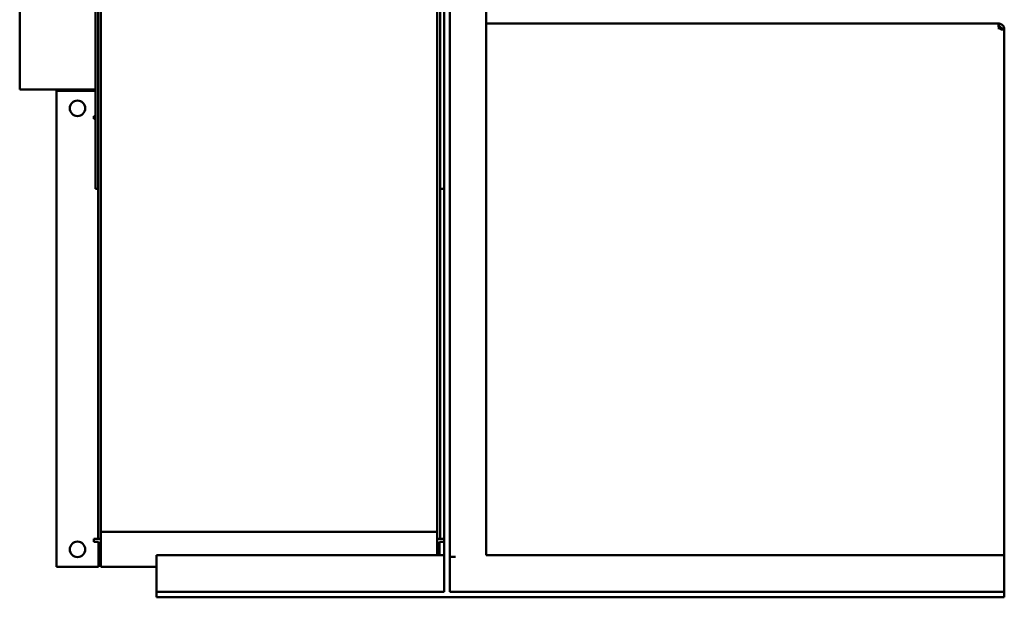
# Model space of a CAD drawing. Header units: millimetres. Extents: x 1399 to 2101, y 816 to 1659.
# Tile 1 of 2: x 1399 to 2101, y 816 to 1229. Entities that reach past the tile are written whole.
import ezdxf

# ---------------------------------------------------------------- set-up
doc = ezdxf.new("R2010")
doc.units = ezdxf.units.MM
doc.header["$LTSCALE"] = 8.333333
doc.layers.add('Widoczne (ISO)', color=7, linetype='Continuous', lineweight=50)

msp = doc.modelspace()

# ---------------------------------------------------------------- linework, layer by layer
at = {"layer": 'Widoczne (ISO)'}
for p, q in [((1452.63, 1567.77), (1452.63, 1107.77)), ((1701.63, 1567.77), (1701.63, 1180.4)), ((1398.63, 1496.77), (1398.63, 1178.77)), ((1705.63, 1489.03), (1705.63, 820.03)), ((1731.63, 846.03), (1731.63, 1489.03)), ((1454.63, 857.77), (1454.63, 1305.9)), ((1456.63, 1305.9), (1456.63, 857.77)), ((1696.63, 857.77), (1696.63, 1305.9)), ((1698.63, 1305.9), (1698.63, 857.77)), ((1731.63, 1225.77), (2097.37, 1225.77)), ((2097.37, 1225.59), (2097.37, 1225.77)), ((2097.37, 1225.59), (2097.37, 1225.43)), ((2097.37, 1224.48), (2097.37, 1225.43)), ((2097.37, 1223.77), (2097.37, 1224.48)), ((2097.37, 1223.6), (2097.37, 1223.77)), ((2097.37, 1223.38), (2097.37, 1222.97)), ((2097.37, 1221.77), (2097.37, 1222.97)), ((2099.34, 1222.11), (2101.31, 1222.45)), ((2099.34, 1222.26), (2101.31, 1222.26)), ((2101.37, 1221.77), (2101.37, 846.03)), ((1452.63, 1178.77), (1398.63, 1178.77)), ((1424.89, 837.77), (1424.89, 1177.77)), ((1424.89, 1177.77), (1452.63, 1177.77)), ((1701.63, 1180.4), (1701.63, 820.03)), ((1451.63, 1159.77), (1452.63, 1159.77)), ((1451.63, 1157.77), (1451.63, 1159.77)), ((1452.63, 1157.77), (1451.63, 1157.77)), ((1454.63, 1107.77), (1452.63, 1107.77)), ((1698.63, 1107.77), (1701.63, 1107.77)), ((1451.63, 857.77), (1452.63, 857.77)), ((1451.63, 855.77), (1451.63, 857.77)), ((1452.63, 857.77), (1454.63, 857.77)), ((1454.63, 857.77), (1456.63, 857.77)), ((1456.63, 862.77), (1696.63, 862.77)), ((1456.63, 857.77), (1456.63, 837.77)), ((1696.63, 846.03), (1696.63, 857.77)), ((1696.63, 857.77), (1698.63, 857.77)), ((1698.63, 857.77), (1700.63, 857.77)), ((1700.63, 857.77), (1701.63, 857.77)), ((1454.89, 855.77), (1451.63, 855.77)), ((1454.89, 855.77), (1454.89, 837.77)), ((1698.37, 846.03), (1698.37, 855.77)), ((1701.63, 855.77), (1698.37, 855.77)), ((1496.37, 846.03), (1496.37, 824.03)), ((1701.63, 846.03), (1496.37, 846.03)), ((1705.63, 845.03), (1709.63, 845.03)), ((2101.37, 846.03), (1731.63, 846.03)), ((2101.37, 824.03), (2101.37, 846.03)), ((1454.89, 837.77), (1424.89, 837.77)), ((1456.63, 837.77), (1496.37, 837.77)), ((1496.37, 820.03), (1496.37, 824.03)), ((2101.37, 820.03), (2101.37, 824.03)), ((1496.37, 816.03), (1496.37, 820.03)), ((1701.63, 820.03), (1496.37, 820.03)), ((2101.37, 816.03), (1496.37, 816.03)), ((2101.37, 820.03), (1705.63, 820.03)), ((2101.37, 816.03), (2101.37, 820.03))]:
    msp.add_line(p, q, dxfattribs=at)
for centre in [(1439.89, 1165.27), (1439.89, 850.27)]:
    msp.add_circle(centre, 5.55, dxfattribs=at)
for points, knots in [([(2097.37, 1223.38), (2097.36, 1223.41), (2097.35, 1223.44), (2097.34, 1223.47), (2097.33, 1223.5), (2097.32, 1223.53), (2097.31, 1223.56), (2097.3, 1223.59), (2097.29, 1223.62), (2097.28, 1223.65), (2097.27, 1223.67), (2097.26, 1223.7), (2097.26, 1223.73), (2097.25, 1223.76), (2097.24, 1223.79), (2097.23, 1223.82), (2097.23, 1223.85), (2097.22, 1223.88), (2097.21, 1223.91), (2097.21, 1223.94), (2097.2, 1223.96), (2097.2, 1223.99), (2097.19, 1224), (2097.19, 1224.01), (2097.19, 1224.02), (2097.19, 1224.04), (2097.18, 1224.06), (2097.18, 1224.08), (2097.17, 1224.11), (2097.17, 1224.13), (2097.17, 1224.16), (2097.16, 1224.19), (2097.16, 1224.22), (2097.15, 1224.24), (2097.15, 1224.27), (2097.15, 1224.3), (2097.15, 1224.33), (2097.14, 1224.35), (2097.14, 1224.38), (2097.14, 1224.41), (2097.14, 1224.43), (2097.13, 1224.46), (2097.13, 1224.48), (2097.13, 1224.51), (2097.13, 1224.53), (2097.13, 1224.56), (2097.13, 1224.57), (2097.13, 1224.58), (2097.13, 1224.59), (2097.13, 1224.61), (2097.13, 1224.62), (2097.13, 1224.63), (2097.13, 1224.66), (2097.13, 1224.68), (2097.13, 1224.71), (2097.13, 1224.73), (2097.14, 1224.75), (2097.14, 1224.78), (2097.14, 1224.8), (2097.14, 1224.82), (2097.15, 1224.85), (2097.15, 1224.87), (2097.15, 1224.89), (2097.15, 1224.91), (2097.16, 1224.93), (2097.16, 1224.95), (2097.17, 1224.97), (2097.17, 1225), (2097.17, 1225.02), (2097.18, 1225.04), (2097.18, 1225.05), (2097.19, 1225.06), (2097.19, 1225.07), (2097.19, 1225.08), (2097.19, 1225.09), (2097.2, 1225.09), (2097.2, 1225.11), (2097.21, 1225.13), (2097.21, 1225.15), (2097.22, 1225.17), (2097.23, 1225.19), (2097.23, 1225.2), (2097.24, 1225.22), (2097.25, 1225.24), (2097.26, 1225.25), (2097.26, 1225.27), (2097.27, 1225.29), (2097.28, 1225.3), (2097.29, 1225.32), (2097.3, 1225.33), (2097.31, 1225.35), (2097.32, 1225.36), (2097.33, 1225.38), (2097.34, 1225.39), (2097.35, 1225.4), (2097.36, 1225.42), (2097.37, 1225.43)], [0, 0, 0, 0, 0.0088931, 0.0088931, 0.0088931, 0.0163156, 0.0163156, 0.0163156, 0.0228823, 0.0228823, 0.0228823, 0.0288742, 0.0288742, 0.0288742, 0.0344477, 0.0344477, 0.0344477, 0.0396999, 0.0396999, 0.0396999, 0.0446961, 0.0446961, 0.0446961, 0.0463001, 0.0463001, 0.0463001, 0.0495293, 0.0495293, 0.0495293, 0.0543685, 0.0543685, 0.0543685, 0.059222, 0.059222, 0.059222, 0.0640862, 0.0640862, 0.0640862, 0.0689575, 0.0689575, 0.0689575, 0.0738324, 0.0738324, 0.0738324, 0.0787074, 0.0787074, 0.0787074, 0.0809737, 0.0809737, 0.0809737, 0.0835804, 0.0835804, 0.0835804, 0.0884557, 0.0884557, 0.0884557, 0.0933308, 0.0933308, 0.0933308, 0.0982023, 0.0982023, 0.0982023, 0.1030666, 0.1030666, 0.1030666, 0.1079201, 0.1079201, 0.1079201, 0.1127592, 0.1127592, 0.1127592, 0.1158179, 0.1158179, 0.1158179, 0.1175949, 0.1175949, 0.1175949, 0.1225991, 0.1225991, 0.1225991, 0.1278599, 0.1278599, 0.1278599, 0.1334428, 0.1334428, 0.1334428, 0.1394453, 0.1394453, 0.1394453, 0.1460241, 0.1460241, 0.1460241, 0.1534614, 0.1534614, 0.1534614, 0.1623748, 0.1623748, 0.1623748, 0.1623748]), ([(2097.37, 1223.6), (2097.36, 1223.59), (2097.35, 1223.59), (2097.34, 1223.58), (2097.33, 1223.57), (2097.32, 1223.57), (2097.31, 1223.56)], [0, 0, 0, 0, 0.005053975, 0.005053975, 0.005053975, 0.009213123, 0.009213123, 0.009213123, 0.009213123]), ([(2097.37, 1225.77), (2097.43, 1225.77), (2097.54, 1225.77), (2097.83, 1225.74), (2097.95, 1225.73), (2098.34, 1225.66), (2098.61, 1225.58), (2099.23, 1225.33), (2099.58, 1225.13), (2100.2, 1224.62), (2100.47, 1224.32), (2100.86, 1223.75), (2100.99, 1223.49), (2101.24, 1222.87), (2101.29, 1222.59), (2101.31, 1222.45)], [0, 0, 0, 0, 0.0346848, 0.0346848, 0.0588177, 0.0588177, 0.1046153, 0.1046153, 0.1630835, 0.1630835, 0.2212452, 0.2212452, 0.2647131, 0.2647131, 0.3259709, 0.3259709, 0.3259709, 0.3259709]), ([(2099.34, 1222.11), (2099.33, 1222.17), (2099.32, 1222.22), (2099.29, 1222.33), (2099.27, 1222.39), (2099.21, 1222.55), (2099.16, 1222.67), (2099.03, 1222.89), (2098.95, 1223), (2098.77, 1223.21), (2098.66, 1223.3), (2098.44, 1223.47), (2098.32, 1223.53), (2098.07, 1223.65), (2097.93, 1223.69), (2097.72, 1223.74), (2097.64, 1223.75), (2097.49, 1223.77), (2097.42, 1223.77), (2097.37, 1223.77)], [-0.4193756, -0.4193756, -0.4193756, -0.4193756, -0.3901257, -0.3901257, -0.3610727, -0.3610727, -0.3095614, -0.3095614, -0.2605319, -0.2605319, -0.2113787, -0.2113787, -0.1590821, -0.1590821, -0.0951427, -0.0951427, -0.052727, -0.052727, 0, 0, 0, 0]), ([(2101.31, 1222.26), (2101.29, 1222.16), (2101.24, 1221.98), (2100.99, 1221.72), (2100.85, 1221.64), (2100.47, 1221.53), (2100.2, 1221.51), (2099.57, 1221.58), (2099.23, 1221.67), (2098.61, 1221.92), (2098.34, 1222.06), (2097.95, 1222.33), (2097.82, 1222.44), (2097.54, 1222.72), (2097.43, 1222.87), (2097.37, 1222.97)], [0, 0, 0, 0, 0.0527943, 0.0527943, 0.0902407, 0.0902407, 0.1401991, 0.1401991, 0.1904262, 0.1904262, 0.2296583, 0.2296583, 0.2503289, 0.2503289, 0.27998, 0.27998, 0.27998, 0.27998]), ([(2099.16, 1221.71), (2099.19, 1221.76), (2099.22, 1221.81), (2099.27, 1221.93), (2099.29, 1221.98), (2099.32, 1222.11), (2099.33, 1222.18), (2099.34, 1222.26)], [-0.09818349, -0.09818349, -0.09818349, -0.09818349, -0.06246659, -0.06246659, -0.03132576, -0.03132576, 0, 0, 0, 0]), ([(2101.31, 1222.45), (2101.31, 1222.44), (2101.32, 1222.42), (2101.32, 1222.39), (2101.32, 1222.37), (2101.33, 1222.34), (2101.33, 1222.31), (2101.34, 1222.26), (2101.34, 1222.21), (2101.35, 1222.16), (2101.35, 1222.13), (2101.36, 1222.1), (2101.36, 1222.06), (2101.36, 1222.01), (2101.36, 1221.97), (2101.37, 1221.92), (2101.37, 1221.88), (2101.37, 1221.85), (2101.37, 1221.83), (2101.37, 1221.8), (2101.37, 1221.79), (2101.37, 1221.77)], [0, 0, 0, 0, 0.00604146, 0.00604146, 0.0120835, 0.0120835, 0.01812589, 0.0241684, 0.0302108, 0.03625285, 0.04229434, 0.04229434, 0.04833582, 0.05437788, 0.06042027, 0.06646278, 0.07250517, 0.07250517, 0.07854721, 0.07854721, 0.08458867, 0.08458867, 0.08458867, 0.08458867]), ([(2101.37, 1221.77), (2101.37, 1221.78), (2101.37, 1221.79), (2101.37, 1221.82), (2101.37, 1221.83), (2101.37, 1221.85), (2101.37, 1221.87), (2101.36, 1221.91), (2101.36, 1221.95), (2101.36, 1221.98), (2101.36, 1222), (2101.35, 1222.03), (2101.35, 1222.05), (2101.34, 1222.09), (2101.34, 1222.12), (2101.33, 1222.16), (2101.33, 1222.18), (2101.32, 1222.2), (2101.32, 1222.22), (2101.32, 1222.24), (2101.31, 1222.25), (2101.31, 1222.26)], [0, 0, 0, 0, 0.00604146, 0.00604146, 0.0120835, 0.0120835, 0.01812589, 0.0241684, 0.0302108, 0.03625285, 0.04229434, 0.04229434, 0.04833582, 0.05437788, 0.06042027, 0.06646278, 0.07250517, 0.07250517, 0.07854721, 0.07854721, 0.08458867, 0.08458867, 0.08458867, 0.08458867])]:
    msp.add_open_spline(points, degree=3, knots=knots, dxfattribs=at)

doc.saveas('drawing.dxf')
